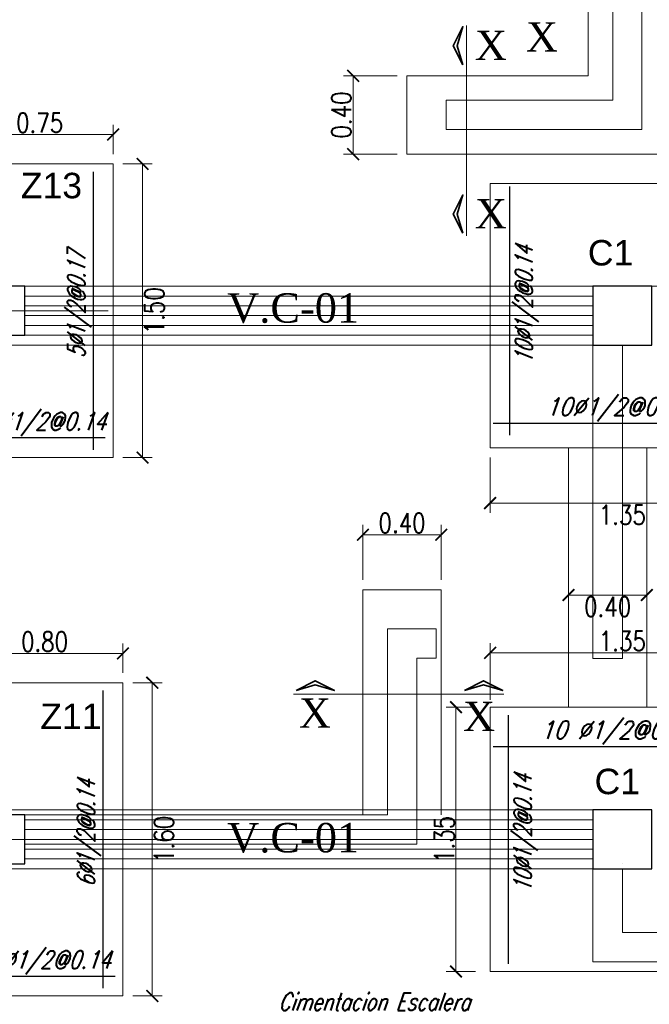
# Model space of a CAD drawing. Header units: metres. Extents: x -11 to 490, y -19 to 215.
# Tile 13 of 73: x 0.27 to 3.49, y 13.78 to 18.81. Entities that reach past the tile are written whole.
import ezdxf
from ezdxf.enums import TextEntityAlignment as Align

# ---------------------------------------------------------------- set-up
doc = ezdxf.new("R2010")
doc.units = ezdxf.units.M
for name, color, linetype, lineweight in [('COLUMNAS', 5, 'Continuous', 80), ('COTAS', 9, 'Continuous', 13), ('EJES', 251, 'Continuous', 20), ('LAYER2', 1, 'Continuous', 20), ('Pluma 0.2', 252, 'Continuous', 20)]:
    doc.layers.add(name, color=color, linetype=linetype, lineweight=lineweight)
doc.layers.add('FIERRO', color=5, linetype='Continuous')
doc.layers.add('LAYER8', color=21, linetype='Continuous')
doc.layers.add('PLUMA 0.8', color=7, linetype='Continuous', lineweight=80, true_color=0x2e2e2e)
doc.layers.add('VIGAS DE CIMENTACION', color=6, linetype='Continuous', lineweight=30, true_color=0xff00ff)
doc.styles.add('DUTCHBI', font='dutchbi.ttf')
doc.styles.add('SANSSERIFBOLD', font='arial.ttf')
doc.styles.add('STYLE1', font='arial.ttf')
doc.styles.add('STYLE5', font='romans.shx', dxfattribs={"width": 0.8})
doc.styles.add('ZOILA', font='arial.ttf', dxfattribs={"oblique": 0.01})
doc.dimstyles.new('dimlosa', dxfattribs={"dimtxt": 0.04, "dimasz": 0.01, "dimexe": 0.01, "dimexo": 0.01, "dimgap": 0.01, "dimtad": 2, "dimzin": 3, "dimdsep": 46, "dimtxsty": 'STYLE1', "dimblk": 'DOT', "dimcen": 0.15, "dimclrd": 1, "dimclre": 1, "dimclrt": 3, "dimadec": 0, "dimazin": 0, "dimtfac": 1, "dimtix": 1, "dimtmove": 2, "dimatfit": 3, "dimldrblk": 'ARCHTICK', "dimfxl": 0.11, "dimfxlon": 1, "dimlwd": 9, "dimlwe": 9, "dimarcsym": 0})

# ---------------------------------------------------------------- blocks, each defined once
blk = doc.blocks.new('_ARCHTICK')
at = {"color": 0, "linetype": 'ByBlock', "const_width": 0.15}
blk.add_lwpolyline([(-0.5, -0.5), (0.5, 0.5)], dxfattribs=at)
blk = doc.blocks.new('*D353')
at = {"layer": 'Defpoints', "color": 0, "linetype": 'Continuous', "lineweight": 5, "transparency": 16777216}
for p in [(2.6744, 15.5777), (2.6744, 15.2878), (4.0244, 15.2878)]:
    blk.add_point(p, dxfattribs=at)
at = {"layer": 'VIGAS DE CIMENTACION', "color": 1, "linetype": 'Continuous', "lineweight": 5, "transparency": 16777216}
for p, q in [((2.6744, 15.3378), (2.6744, 15.6277)), ((4.0244, 15.3378), (4.0244, 15.6277)), ((4.0244, 15.5777), (2.6744, 15.5777))]:
    blk.add_line(p, q, dxfattribs=at)
at = {"layer": 'VIGAS DE CIMENTACION', "color": 1, "linetype": 'Continuous', "lineweight": 5, "transparency": 16777216, "xscale": 0.06, "yscale": 0.06, "zscale": 0.06, "rotation": 180}
blk.add_blockref('_ARCHTICK', (2.6744, 15.5777), dxfattribs=at)
at = {"layer": 'VIGAS DE CIMENTACION', "color": 1, "linetype": 'Continuous', "lineweight": 5, "transparency": 16777216, "xscale": 0.06, "yscale": 0.06, "zscale": 0.06}
blk.add_blockref('_ARCHTICK', (4.0244, 15.5777), dxfattribs=at)
at = {"layer": 'VIGAS DE CIMENTACION', "color": 3, "linetype": 'Continuous', "lineweight": 5, "transparency": 16777216, "insert": (3.3494, 15.6377), "char_height": 0.1, "attachment_point": 5, "style": 'STYLE5'}
blk.add_mtext('1.35', dxfattribs=at)
blk = doc.blocks.new('*D354')
at = {"layer": 'Defpoints', "color": 0, "linetype": 'Continuous', "lineweight": 5, "transparency": 16777216}
for p in [(2.65, 15.3), (2.5, 13.95), (2.65, 13.95)]:
    blk.add_point(p, dxfattribs=at)
at = {"layer": 'VIGAS DE CIMENTACION', "color": 1, "linetype": 'Continuous', "lineweight": 5, "transparency": 16777216}
for p, q in [((2.6, 15.3), (2.45, 15.3)), ((2.5, 15.3), (2.5, 13.95)), ((2.6, 13.95), (2.45, 13.95))]:
    blk.add_line(p, q, dxfattribs=at)
at = {"layer": 'VIGAS DE CIMENTACION', "color": 1, "linetype": 'Continuous', "lineweight": 5, "transparency": 16777216, "xscale": 0.06, "yscale": 0.06, "zscale": 0.06}
for p, rotation in [((2.5, 15.3), 90), ((2.5, 13.95), 270)]:
    blk.add_blockref('_ARCHTICK', p, dxfattribs=dict(at, rotation=rotation))
at = {"layer": 'VIGAS DE CIMENTACION', "color": 3, "linetype": 'Continuous', "lineweight": 5, "transparency": 16777216, "insert": (2.44, 14.625), "char_height": 0.1, "attachment_point": 5, "rotation": 90, "style": 'STYLE5'}
blk.add_mtext('1.35', dxfattribs=at)
blk = doc.blocks.new('*D355')
at = {"layer": 'Defpoints', "color": 0, "linetype": 'Continuous', "lineweight": 5, "transparency": 16777216}
for p in [(0.8, 15.575), (0, 15.425), (0.8, 15.425)]:
    blk.add_point(p, dxfattribs=at)
at = {"layer": 'VIGAS DE CIMENTACION', "color": 1, "linetype": 'Continuous', "lineweight": 5, "transparency": 16777216}
for p, q in [((0, 15.475), (0, 15.625)), ((0.8, 15.475), (0.8, 15.625)), ((0, 15.575), (0.8, 15.575))]:
    blk.add_line(p, q, dxfattribs=at)
at = {"layer": 'VIGAS DE CIMENTACION', "color": 1, "linetype": 'Continuous', "lineweight": 5, "transparency": 16777216, "xscale": 0.06, "yscale": 0.06, "zscale": 0.06, "rotation": 180}
blk.add_blockref('_ARCHTICK', (0, 15.575), dxfattribs=at)
at = {"layer": 'VIGAS DE CIMENTACION', "color": 1, "linetype": 'Continuous', "lineweight": 5, "transparency": 16777216, "xscale": 0.06, "yscale": 0.06, "zscale": 0.06}
blk.add_blockref('_ARCHTICK', (0.8, 15.575), dxfattribs=at)
at = {"layer": 'VIGAS DE CIMENTACION', "color": 3, "linetype": 'Continuous', "lineweight": 5, "transparency": 16777216, "insert": (0.4, 15.635), "char_height": 0.1, "attachment_point": 5, "style": 'STYLE5'}
blk.add_mtext('0.80', dxfattribs=at)
blk = doc.blocks.new('*D356')
at = {"layer": 'Defpoints', "color": 0, "linetype": 'Continuous', "lineweight": 5, "transparency": 16777216}
for p in [(0.8, 15.425), (0.8, 13.825), (0.95, 13.825)]:
    blk.add_point(p, dxfattribs=at)
at = {"layer": 'VIGAS DE CIMENTACION', "color": 1, "linetype": 'Continuous', "lineweight": 5, "transparency": 16777216}
for p, q in [((0.85, 15.425), (1, 15.425)), ((0.95, 15.425), (0.95, 13.825)), ((0.85, 13.825), (1, 13.825))]:
    blk.add_line(p, q, dxfattribs=at)
at = {"layer": 'VIGAS DE CIMENTACION', "color": 1, "linetype": 'Continuous', "lineweight": 5, "transparency": 16777216, "xscale": 0.06, "yscale": 0.06, "zscale": 0.06}
for p, rotation in [((0.95, 15.425), 90), ((0.95, 13.825), 270)]:
    blk.add_blockref('_ARCHTICK', p, dxfattribs=dict(at, rotation=rotation))
at = {"layer": 'VIGAS DE CIMENTACION', "color": 3, "linetype": 'Continuous', "lineweight": 5, "transparency": 16777216, "insert": (1.01, 14.625), "char_height": 0.1, "attachment_point": 5, "rotation": 90, "style": 'STYLE5'}
blk.add_mtext('1.60', dxfattribs=at)
blk = doc.blocks.new('*D359')
at = {"layer": 'Defpoints', "color": 0, "linetype": 'Continuous', "lineweight": 5, "transparency": 16777216}
for p in [(0.75, 18.225), (0, 18.075), (0.75, 18.075)]:
    blk.add_point(p, dxfattribs=at)
at = {"layer": 'VIGAS DE CIMENTACION', "color": 1, "linetype": 'Continuous', "lineweight": 5, "transparency": 16777216}
for p, q in [((0, 18.125), (0, 18.275)), ((0.75, 18.125), (0.75, 18.275)), ((0, 18.225), (0.75, 18.225))]:
    blk.add_line(p, q, dxfattribs=at)
at = {"layer": 'VIGAS DE CIMENTACION', "color": 1, "linetype": 'Continuous', "lineweight": 5, "transparency": 16777216, "xscale": 0.06, "yscale": 0.06, "zscale": 0.06, "rotation": 180}
blk.add_blockref('_ARCHTICK', (0, 18.225), dxfattribs=at)
at = {"layer": 'VIGAS DE CIMENTACION', "color": 1, "linetype": 'Continuous', "lineweight": 5, "transparency": 16777216, "xscale": 0.06, "yscale": 0.06, "zscale": 0.06}
blk.add_blockref('_ARCHTICK', (0.75, 18.225), dxfattribs=at)
at = {"layer": 'VIGAS DE CIMENTACION', "color": 3, "linetype": 'Continuous', "lineweight": 5, "transparency": 16777216, "insert": (0.375, 18.285), "char_height": 0.1, "attachment_point": 5, "style": 'STYLE5'}
blk.add_mtext('0.75', dxfattribs=at)
blk = doc.blocks.new('*D360')
at = {"layer": 'Defpoints', "color": 0, "linetype": 'Continuous', "lineweight": 5, "transparency": 16777216}
for p in [(0.75, 18.075), (0.75, 16.575), (0.9, 16.575)]:
    blk.add_point(p, dxfattribs=at)
at = {"layer": 'VIGAS DE CIMENTACION', "color": 1, "linetype": 'Continuous', "lineweight": 5, "transparency": 16777216}
for p, q in [((0.8, 18.075), (0.95, 18.075)), ((0.9, 18.075), (0.9, 16.575)), ((0.8, 16.575), (0.95, 16.575))]:
    blk.add_line(p, q, dxfattribs=at)
at = {"layer": 'VIGAS DE CIMENTACION', "color": 1, "linetype": 'Continuous', "lineweight": 5, "transparency": 16777216, "xscale": 0.06, "yscale": 0.06, "zscale": 0.06}
for p, rotation in [((0.9, 18.075), 90), ((0.9, 16.575), 270)]:
    blk.add_blockref('_ARCHTICK', p, dxfattribs=dict(at, rotation=rotation))
at = {"layer": 'VIGAS DE CIMENTACION', "color": 3, "linetype": 'Continuous', "lineweight": 5, "transparency": 16777216, "insert": (0.96, 17.325), "char_height": 0.1, "attachment_point": 5, "rotation": 90, "style": 'STYLE5'}
blk.add_mtext('1.50', dxfattribs=at)
blk = doc.blocks.new('*D368')
at = {"layer": 'Defpoints', "color": 0, "linetype": 'Continuous', "lineweight": 5, "transparency": 16777216}
for p in [(3.0744, 16.2585), (3.4744, 16.2585), (3.4744, 15.873)]:
    blk.add_point(p, dxfattribs=at)
at = {"layer": 'VIGAS DE CIMENTACION', "color": 1, "linetype": 'Continuous', "lineweight": 5, "transparency": 16777216}
for p, q in [((3.0744, 16.2085), (3.0744, 15.823)), ((3.4744, 16.2085), (3.4744, 15.823)), ((3.0744, 15.873), (3.4744, 15.873))]:
    blk.add_line(p, q, dxfattribs=at)
at = {"layer": 'VIGAS DE CIMENTACION', "color": 1, "linetype": 'Continuous', "lineweight": 5, "transparency": 16777216, "xscale": 0.06, "yscale": 0.06, "zscale": 0.06, "rotation": 180}
blk.add_blockref('_ARCHTICK', (3.0744, 15.873), dxfattribs=at)
at = {"layer": 'VIGAS DE CIMENTACION', "color": 1, "linetype": 'Continuous', "lineweight": 5, "transparency": 16777216, "xscale": 0.06, "yscale": 0.06, "zscale": 0.06}
blk.add_blockref('_ARCHTICK', (3.4744, 15.873), dxfattribs=at)
at = {"layer": 'VIGAS DE CIMENTACION', "color": 3, "linetype": 'Continuous', "lineweight": 5, "transparency": 16777216, "insert": (3.2744, 15.813), "char_height": 0.1, "attachment_point": 5, "style": 'STYLE5'}
blk.add_mtext('0.40', dxfattribs=at)
blk = doc.blocks.new('*D369')
at = {"layer": 'Defpoints', "color": 0, "linetype": 'Continuous', "lineweight": 5, "transparency": 16777216}
for p in [(2.425, 16.1809), (2.025, 15.9), (2.425, 15.9)]:
    blk.add_point(p, dxfattribs=at)
at = {"layer": 'VIGAS DE CIMENTACION', "color": 1, "linetype": 'Continuous', "lineweight": 5, "transparency": 16777216}
for p, q in [((2.025, 15.95), (2.025, 16.2309)), ((2.425, 15.95), (2.425, 16.2309)), ((2.025, 16.1809), (2.425, 16.1809))]:
    blk.add_line(p, q, dxfattribs=at)
at = {"layer": 'VIGAS DE CIMENTACION', "color": 1, "linetype": 'Continuous', "lineweight": 5, "transparency": 16777216, "xscale": 0.06, "yscale": 0.06, "zscale": 0.06, "rotation": 180}
blk.add_blockref('_ARCHTICK', (2.025, 16.1809), dxfattribs=at)
at = {"layer": 'VIGAS DE CIMENTACION', "color": 1, "linetype": 'Continuous', "lineweight": 5, "transparency": 16777216, "xscale": 0.06, "yscale": 0.06, "zscale": 0.06}
blk.add_blockref('_ARCHTICK', (2.425, 16.1809), dxfattribs=at)
at = {"layer": 'VIGAS DE CIMENTACION', "color": 3, "linetype": 'Continuous', "lineweight": 5, "transparency": 16777216, "insert": (2.225, 16.2409), "char_height": 0.1, "attachment_point": 5, "style": 'STYLE5'}
blk.add_mtext('0.40', dxfattribs=at)
blk = doc.blocks.new('*D372')
at = {"layer": 'Defpoints', "color": 0, "linetype": 'Continuous', "lineweight": 5, "transparency": 16777216}
for p in [(2.25, 18.525), (1.9754, 18.125), (2.25, 18.125)]:
    blk.add_point(p, dxfattribs=at)
at = {"layer": 'VIGAS DE CIMENTACION', "color": 1, "linetype": 'Continuous', "lineweight": 5, "transparency": 16777216}
for p, q in [((2.2, 18.525), (1.9254, 18.525)), ((1.9754, 18.525), (1.9754, 18.125)), ((2.2, 18.125), (1.9254, 18.125))]:
    blk.add_line(p, q, dxfattribs=at)
at = {"layer": 'VIGAS DE CIMENTACION', "color": 1, "linetype": 'Continuous', "lineweight": 5, "transparency": 16777216, "xscale": 0.06, "yscale": 0.06, "zscale": 0.06}
for p, rotation in [((1.9754, 18.525), 90), ((1.9754, 18.125), 270)]:
    blk.add_blockref('_ARCHTICK', p, dxfattribs=dict(at, rotation=rotation))
at = {"layer": 'VIGAS DE CIMENTACION', "color": 3, "linetype": 'Continuous', "lineweight": 5, "transparency": 16777216, "insert": (1.9154, 18.325), "char_height": 0.1, "attachment_point": 5, "rotation": 90, "style": 'STYLE5'}
blk.add_mtext('0.40', dxfattribs=at)
blk = doc.blocks.new('*D385')
at = {"layer": 'Defpoints', "color": 0, "linetype": 'Continuous', "lineweight": 5, "transparency": 16777216}
for p in [(2.6744, 16.625), (4.0244, 16.625), (2.6744, 16.3425)]:
    blk.add_point(p, dxfattribs=at)
at = {"layer": 'VIGAS DE CIMENTACION', "color": 1, "linetype": 'Continuous', "lineweight": 5, "transparency": 16777216}
for p, q in [((2.6744, 16.575), (2.6744, 16.2925)), ((4.0244, 16.575), (4.0244, 16.2925)), ((4.0244, 16.3425), (2.6744, 16.3425))]:
    blk.add_line(p, q, dxfattribs=at)
at = {"layer": 'VIGAS DE CIMENTACION', "color": 1, "linetype": 'Continuous', "lineweight": 5, "transparency": 16777216, "xscale": 0.06, "yscale": 0.06, "zscale": 0.06, "rotation": 180}
blk.add_blockref('_ARCHTICK', (2.6744, 16.3425), dxfattribs=at)
at = {"layer": 'VIGAS DE CIMENTACION', "color": 1, "linetype": 'Continuous', "lineweight": 5, "transparency": 16777216, "xscale": 0.06, "yscale": 0.06, "zscale": 0.06}
blk.add_blockref('_ARCHTICK', (4.0244, 16.3425), dxfattribs=at)
at = {"layer": 'VIGAS DE CIMENTACION', "color": 3, "linetype": 'Continuous', "lineweight": 5, "transparency": 16777216, "insert": (3.3494, 16.2825), "char_height": 0.1, "attachment_point": 5, "style": 'STYLE5'}
blk.add_mtext('1.35', dxfattribs=at)

msp = doc.modelspace()

# ---------------------------------------------------------------- linework, layer by layer
at = {"layer": 'COLUMNAS', "color": 160, "linetype": 'Continuous', "lineweight": 30}
for points in [[(0.3, 17.45), (0, 17.45), (0, 17.2), (0.3, 17.2)], [(3.4994, 17.45), (3.1994, 17.45), (3.1994, 17.15), (3.4994, 17.15)], [(0.3, 14.75), (0, 14.75), (0, 14.5), (0.3, 14.5)], [(3.4994, 14.775), (3.1994, 14.775), (3.1994, 14.475), (3.4994, 14.475)]]:
    msp.add_lwpolyline(points, close=True, dxfattribs=at)
at = {"layer": 'COTAS', "lineweight": 35}
for points in [[(2.5355, 18.5811), (2.4851, 18.6787), (2.5355, 18.7763), (2.5068, 18.6787), (2.5355, 18.5811)], [(2.5355, 17.7214), (2.4851, 17.819), (2.5355, 17.9166), (2.5068, 17.819), (2.5355, 17.7214)], [(1.6841, 15.3849), (1.7817, 15.4353), (1.8793, 15.3849), (1.7817, 15.4136), (1.6841, 15.3849)], [(2.5438, 15.3849), (2.6414, 15.4353), (2.739, 15.3849), (2.6414, 15.4136), (2.5438, 15.3849)]]:
    msp.add_lwpolyline(points, dxfattribs=at)
at = {"layer": 'EJES', "color": 152, "linetype": 'Continuous', "lineweight": 5}
for p, q in [((0.725, 17.325), (-1.425, 17.325)), ((0.725, 14.625), (-1.425, 14.625))]:
    msp.add_line(p, q, dxfattribs=at)
at = {"layer": 'FIERRO', "color": 156}
for p, q in [((0.65, 16.615), (0.65, 18.035)), ((2.7744, 16.69), (2.7744, 17.96)), ((2.69, 16.75), (3.96, 16.75)), ((0.71, 16.675), (0.04, 16.675)), ((0.7, 13.865), (0.7, 15.385)), ((2.7686, 13.99), (2.7686, 15.26)), ((2.69, 15.0989), (3.96, 15.0989)), ((0.76, 13.925), (0.04, 13.925))]:
    msp.add_line(p, q, dxfattribs=at)
at = {"layer": 'Pluma 0.2'}
msp.add_lwpolyline([(2.3, 14.6), (2.3, 14.6)], dxfattribs=at)
msp.add_lwpolyline([(2.3, 14.6), (2.3, 14.6)], dxfattribs=at)
at = {"layer": 'PLUMA 0.8', "color": 4, "lineweight": 18}
for p, q in [((3.1747, 19.4), (3.1747, 18.525)), ((2.25, 18.525), (2.25, 18.125)), ((2.25, 18.525), (3.1747, 18.525)), ((2.25, 18.125), (3.5747, 18.125)), ((3.0744, 16.625), (3.0744, 15.3)), ((3.4744, 16.625), (3.4744, 15.3)), ((2.025, 15.9), (2.025, 14.75)), ((2.425, 15.9), (2.025, 15.9)), ((2.425, 15.9), (2.425, 14.75))]:
    msp.add_line(p, q, dxfattribs=at)
for points in [[(0, 18.075), (0.75, 18.075), (0.75, 16.575), (0, 16.575), (0, 18.075)], [(4.0244, 17.975), (2.6744, 17.975), (2.6744, 16.625), (4.0244, 16.625), (4.0244, 17.975)], [(0, 15.425), (0.8, 15.425), (0.8, 13.825), (0, 13.825), (0, 15.425)], [(4.0244, 15.3), (2.6744, 15.3), (2.6744, 13.95), (4.0244, 13.95), (4.0244, 15.3)]]:
    msp.add_lwpolyline(points, dxfattribs=at)
at = {"layer": 'VIGAS DE CIMENTACION', "color": 1, "linetype": 'Continuous', "lineweight": 5}
for p, q in [((2.5533, 17.7082), (2.5533, 18.7825)), ((3.1994, 17.45), (0.3, 17.45)), ((3.1994, 17.4), (0.3, 17.4)), ((3.1994, 17.35), (0.3, 17.35)), ((3.1994, 17.3), (0.3, 17.3)), ((3.1994, 17.25), (0.3, 17.25)), ((3.1994, 17.2), (0.3, 17.2)), ((3.1994, 17.15), (0, 17.15)), ((1.6709, 15.3671), (2.7452, 15.3671)), ((0, 14.775), (3.1994, 14.775)), ((0.3, 14.725), (3.1994, 14.725)), ((0.3, 14.675), (3.1994, 14.675)), ((0.3, 14.625), (3.1994, 14.625)), ((0.3, 14.575), (3.1994, 14.575)), ((0.3, 14.525), (3.1994, 14.525)), ((0, 14.475), (3.1994, 14.475))]:
    msp.add_line(p, q, dxfattribs=at)
at = {"layer": 'VIGAS DE CIMENTACION', "color": 9, "linetype": 'Continuous', "lineweight": 18}
msp.add_line((5.7, 17.45), (3.4494, 17.45), dxfattribs=at)
for points in [[(3.3, 19.7), (3.3, 18.4), (2.45, 18.4), (2.45, 18.25), (3.4494, 18.25), (3.4494, 19.7)], [(3.1994, 17.2), (3.1994, 15.5491), (3.3494, 15.5491), (3.3494, 17.15)], [(2.3, 14.6), (2.3, 15.55), (2.3994, 15.55), (2.3994, 15.7), (2.15, 15.7), (2.15, 14.75)], [(2.15, 14.75), (0.3, 14.75)], [(2.3002, 14.6), (0.3, 14.6)], [(3.1994, 14.5), (3.1994, 14.5), (3.1994, 14), (5.85, 14)], [(5.85, 14.15), (3.3494, 14.15), (3.3494, 14.475)]]:
    msp.add_lwpolyline(points, dxfattribs=at)
msp.add_lwpolyline([(3.3494, 14.5), (3.3494, 14.5)], close=True, dxfattribs=at)

# ---------------------------------------------------------------- texts
at = {"layer": 'LAYER2', "color": 7, "linetype": 'Continuous', "style": 'DUTCHBI'}
for s, p in [('X', (2.8568, 18.6486)), ('X', (2.5964, 18.6054)), ('X', (2.5964, 17.7457)), ('V.C-01 ', (1.3325, 17.2643)), ('X', (1.6982, 15.195)), ('X', (2.5362, 15.1779)), ('V.C-01 ', (1.3325, 14.5585))]:
    msp.add_text(s, height=0.15, dxfattribs=at).set_placement(p)
at = {"layer": 'LAYER8', "color": 1, "style": 'SANSSERIFBOLD'}
for s, p in [('Z13', (0.2785, 17.8995)), ('Z11', (0.3783, 15.1882))]:
    msp.add_text(s, height=0.13, dxfattribs=at).set_placement(p)
at = {"layer": 'PLUMA 0.8', "color": 4, "linetype": 'Continuous', "lineweight": 25, "style": 'ZOILA', "oblique": 0.01}
for p in [(3.2892, 17.5562), (3.3235, 14.8557)]:
    msp.add_text('C1', height=0.13, dxfattribs=at).set_placement(p, align=Align.CENTER)
at = {"layer": 'PLUMA 0.8', "color": 8, "linetype": 'Continuous', "lineweight": 5, "style": 'STYLE5', "oblique": 21, "width": 0.71}
for s, p in [('10Ø1/2@0.14', (2.8915, 17.355)), ('5Ø1/2@0.17', (0.6071, 17.355)), ('6Ø1/2@0.14', (0.6571, 14.655)), ('10Ø1/2@0.14', (2.8858, 14.655))]:
    msp.add_text(s, height=0.09, rotation=90, dxfattribs=at).set_placement(p, align=Align.CENTER)
at = {"layer": 'PLUMA 0.8', "color": 8, "linetype": 'Continuous', "lineweight": 5, "style": 'STYLE5', "oblique": 19}
for s, width, p in [('10Ø1/2@0.14', 0.87, (3.325, 16.79)), ('11Ø1/2@0.14', 0.8, (0.375, 16.715)), ('10 Ø1/2@0.14', 0.87, (3.325, 15.1389)), ('12Ø1/2@0.14', 0.8, (0.4, 13.965))]:
    msp.add_text(s, height=0.09, dxfattribs=dict(at, width=width)).set_placement(p, align=Align.CENTER)
at = {"layer": 'PLUMA 0.8', "color": 9, "linetype": 'Continuous', "lineweight": 5, "style": 'STYLE5', "oblique": 19, "width": 0.75}
msp.add_text('Cimentacion Escalera', height=0.09, dxfattribs=at).set_placement((2.082, 13.7508), align=Align.CENTER)

# ---------------------------------------------------------------- dimensions: what is measured, and where the dimension line sits
at = {"layer": 'VIGAS DE CIMENTACION', "color": 1, "linetype": 'Continuous', "lineweight": 5}
for base, p1, p2, angle, picture, middle in [((1.9754, 18.125), (2.25, 18.525), (2.25, 18.125), 90, '*D372', (1.9154, 18.325)), ((0.75, 18.225), (0, 18.075), (0.75, 18.075), 180, '*D359', (0.375, 18.285)), ((0.9, 16.575), (0.75, 18.075), (0.75, 16.575), 90, '*D360', (0.96, 17.325)), ((2.6744, 16.3425), (4.0244, 16.625), (2.6744, 16.625), 180, '*D385', (3.3494, 16.2825)), ((2.425, 16.1809), (2.025, 15.9), (2.425, 15.9), 180, '*D369', (2.225, 16.2409)), ((3.4744, 15.873), (3.0744, 16.2585), (3.4744, 16.2585), 180, '*D368', (3.2744, 15.813)), ((0.8, 15.575), (0, 15.425), (0.8, 15.425), 180, '*D355', (0.4, 15.635)), ((2.6744, 15.5777), (4.0244, 15.2878), (2.6744, 15.2878), 180, '*D353', (3.3494, 15.6377)), ((0.95, 13.825), (0.8, 15.425), (0.8, 13.825), 90, '*D356', (1.01, 14.625)), ((2.5, 13.95), (2.65, 15.3), (2.65, 13.95), 90, '*D354', (2.44, 14.625))]:
    dim = msp.add_linear_dim(base=base, p1=p1, p2=p2, angle=angle, dimstyle='dimlosa', override={"dimtxt": 0.1, "dimasz": 0.06, "dimexe": 0.05, "dimexo": 0.05, "dimzin": 1, "dimtxsty": 'STYLE5', "dimblk": 'ARCHTICK', "dimadec": 2, "dimfxl": 0.05, "dimfxlon": 0, "dimlwd": 5, "dimlwe": 5}, dxfattribs=at)
    dim.commit()
    dim.dimension.update_dxf_attribs({"geometry": picture, "text_midpoint": middle})

doc.saveas('drawing.dxf')
